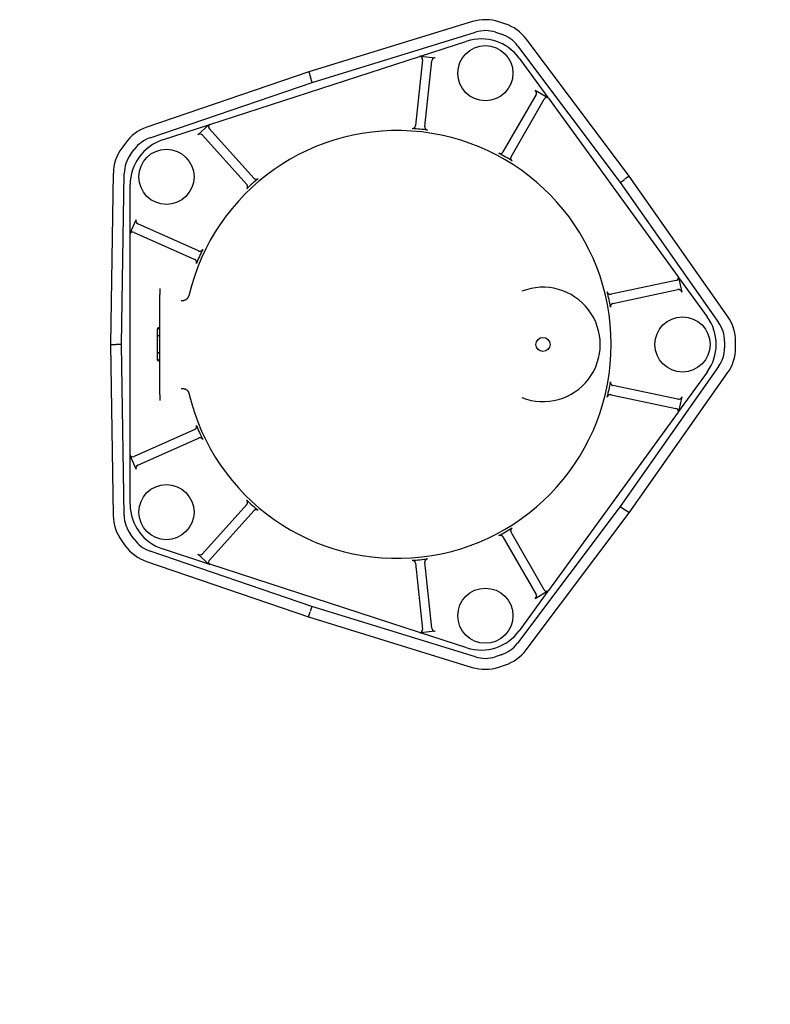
# Model space of a CAD drawing. Header units: millimetres. Extents: x -20 to 4412, y 58 to 1156.
# Tile 7 of 7: x 702 to 1181, y 58 to 687. Entities that reach past the tile are written whole.
import ezdxf

# ---------------------------------------------------------------- set-up
doc = ezdxf.new("R2010")
doc.units = ezdxf.units.MM
doc.layers.add('DETAIL', color=2, linetype='Continuous')
doc.layers.add('TEXT', color=7, linetype='Continuous')
doc.styles.add('fastrack', font='ARIAL.TTF')

msp = doc.modelspace()

# ---------------------------------------------------------------- linework, layer by layer
at = {"layer": 'DETAIL'}
for p, q in [((990.99, 685.58), (886.56, 653.48)), ((1011.68, 684.2), (1007.88, 685.44)), ((888.73, 646.82), (993.05, 678.88)), ((1005.71, 678.78), (1009.52, 677.54)), ((957.82, 663.5), (987.35, 673.1)), ((1090.97, 586.98), (1025.42, 674.38)), ((1019.82, 670.17), (1085.31, 582.87)), ((823.43, 619.84), (957.3, 663.33)), ((959.09, 661.29), (954.67, 619.19)), ((957.72, 663.47), (957.3, 663.33)), ((957.72, 663.47), (957.82, 663.5)), ((957.82, 663.5), (967.26, 662.51)), ((960.63, 618.57), (965.06, 660.66)), ((1020.89, 662.2), (1039.14, 637.08)), ((886.56, 653.48), (783.19, 618.14)), ((886.56, 653.48), (887.61, 650.24)), ((888.73, 646.82), (887.68, 650.05)), ((785.46, 611.51), (888.73, 646.82)), ((1030.92, 641.83), (1039.14, 637.08)), ((1031.62, 639.03), (1010.45, 602.38)), ((1015.65, 599.38), (1036.81, 636.03)), ((1039.2, 636.99), (1039.14, 637.08)), ((1039.47, 636.63), (1039.2, 636.99)), ((1039.47, 636.63), (1122.2, 522.76)), ((793.37, 610.07), (822.9, 619.66)), ((815.85, 613.31), (822.9, 619.66)), ((823, 619.7), (822.9, 619.66)), ((823.43, 619.84), (823, 619.7)), ((851.5, 585.67), (823.18, 617.13)), ((818.72, 613.11), (847.04, 581.66)), ((769.6, 608.11), (767.25, 604.87)), ((772.91, 600.76), (775.26, 603.99)), ((761.9, 588.85), (760.16, 479.62)), ((767.16, 479.62), (768.9, 588.74)), ((1085.31, 582.87), (1088.06, 584.87)), ((1090.97, 586.98), (1088.22, 584.98)), ((1153.77, 497.59), (1090.97, 586.98)), ((772.64, 550.49), (772.64, 581.54)), ((1085.31, 582.87), (1148.04, 493.56)), ((772.64, 550.49), (776.5, 559.16)), ((816.25, 539.28), (777.58, 556.49)), ((772.64, 550.38), (772.64, 550.49)), ((772.64, 550.38), (772.64, 549.93)), ((772.64, 409.18), (772.64, 549.93)), ((775.14, 551.01), (813.81, 533.8)), ((1122.47, 522.4), (1122.2, 522.76)), ((1122.47, 522.4), (1122.53, 522.31)), ((1122.53, 522.31), (1140.78, 497.19)), ((1122.53, 522.31), (1124.5, 513.02)), ((791.51, 515.37), (791.51, 514.04)), ((1120.81, 520.42), (1079.41, 511.62)), ((791.51, 514.04), (791.51, 511.48)), ((791.51, 447.56), (791.51, 511.48)), ((1080.66, 505.75), (1122.06, 514.55)), ((791.01, 490.12), (790.51, 490.12)), ((790.01, 489.12), (790.01, 489.62)), ((790.01, 485.26), (790.01, 489.12)), ((790.01, 473.97), (790.01, 485.26)), ((791.01, 489.62), (790.51, 489.62)), ((791.01, 485.09), (790.51, 485.09)), ((760.16, 479.62), (761.82, 370.39)), ((760.16, 479.62), (763.56, 479.62)), ((767.16, 479.62), (763.76, 479.62)), ((768.82, 370.49), (767.16, 479.62)), ((1151.86, 481.48), (1151.86, 477.48)), ((1158.86, 477.48), (1158.86, 481.48)), ((790.01, 470.12), (790.01, 473.97)), ((791.01, 474.14), (790.51, 474.14)), ((790.01, 469.62), (790.01, 470.12)), ((791.01, 469.62), (790.51, 469.62)), ((791.01, 469.12), (790.51, 469.12)), ((1148.03, 465.41), (1085.24, 376.15)), ((1090.9, 372.03), (1153.76, 461.38)), ((1140.78, 461.92), (1122.53, 436.81)), ((1122.06, 444.56), (1080.66, 453.36)), ((791.51, 447.55), (791.51, 445.07)), ((1079.41, 447.5), (1120.81, 438.7)), ((791.51, 445.07), (791.51, 443.74)), ((1124.5, 446.09), (1122.53, 436.81)), ((1122.2, 436.36), (1039.47, 322.48)), ((1122.2, 436.36), (1122.47, 436.72)), ((1122.47, 436.72), (1122.53, 436.81)), ((813.81, 425.32), (775.14, 408.1)), ((777.58, 402.62), (816.25, 419.84)), ((772.64, 409.18), (772.64, 408.73)), ((772.64, 408.73), (772.64, 408.62)), ((776.5, 399.95), (772.64, 408.62)), ((772.64, 377.58), (772.64, 408.62)), ((847.04, 377.46), (818.72, 346)), ((823.18, 341.99), (851.5, 373.44)), ((1085.24, 376.15), (1019.69, 288.89)), ((1025.28, 284.68), (1090.9, 372.03)), ((1085.24, 376.15), (1087.99, 374.15)), ((1090.9, 372.03), (1088.15, 374.03)), ((775.18, 355.24), (772.83, 358.48)), ((1036.81, 323.08), (1015.65, 359.74)), ((767.16, 354.36), (769.51, 351.13)), ((1010.45, 356.74), (1031.62, 320.08)), ((888.61, 312.33), (785.36, 347.71)), ((822.9, 339.45), (793.37, 349.04)), ((822.9, 339.45), (815.85, 345.8)), ((783.09, 341.09), (886.44, 305.68)), ((823, 339.42), (822.9, 339.45)), ((823, 339.42), (823.43, 339.28)), ((954.67, 339.92), (959.09, 297.83)), ((965.06, 298.45), (960.63, 340.55)), ((957.3, 295.78), (823.43, 339.28)), ((1039.14, 322.03), (1020.89, 296.92)), ((1039.14, 322.03), (1030.92, 317.29)), ((1039.2, 322.12), (1039.14, 322.03)), ((1039.2, 322.12), (1039.47, 322.48)), ((886.44, 305.68), (887.49, 308.91)), ((888.61, 312.33), (887.56, 309.1)), ((992.91, 280.19), (888.61, 312.33)), ((886.44, 305.68), (990.85, 273.5)), ((957.3, 295.78), (957.72, 295.64)), ((957.72, 295.64), (957.82, 295.61)), ((967.26, 296.6), (957.82, 295.61)), ((987.35, 286.02), (957.82, 295.61)), ((1009.38, 281.52), (1005.57, 280.29)), ((1007.73, 273.63), (1011.54, 274.87))]:
    msp.add_line(p, q, dxfattribs=at)
at = {"layer": 'DETAIL', "flags": 128}
for points in [[(952.53, 617.35), (952.69, 617.35), (952.84, 617.36), (952.99, 617.38), (953.14, 617.41), (953.28, 617.45), (953.41, 617.5), (953.54, 617.55), (953.66, 617.62), (953.78, 617.69), (953.88, 617.77), (953.98, 617.85), (954.08, 617.94), (954.16, 618.03), (954.24, 618.13), (954.31, 618.22), (954.38, 618.32), (954.43, 618.43), (954.49, 618.53), (954.53, 618.64), (954.57, 618.75), (954.6, 618.86), (954.63, 618.97), (954.65, 619.08), (954.67, 619.19)], [(960.63, 618.57), (960.63, 618.44), (960.62, 618.31), (960.63, 618.19), (960.64, 618.06), (960.66, 617.93), (960.69, 617.81), (960.73, 617.69), (960.77, 617.57), (960.82, 617.45), (960.88, 617.34), (960.94, 617.23), (961.01, 617.13), (961.09, 617.03), (961.17, 616.93), (961.26, 616.85), (961.35, 616.76), (961.46, 616.68), (961.56, 616.61), (961.68, 616.54), (961.8, 616.48), (961.93, 616.43), (962.06, 616.38), (962.2, 616.35), (962.34, 616.32)], [(1007.76, 601.56), (1007.9, 601.5), (1008.04, 601.44), (1008.19, 601.4), (1008.33, 601.37), (1008.48, 601.35), (1008.62, 601.34), (1008.76, 601.34), (1008.9, 601.35), (1009.03, 601.37), (1009.16, 601.4), (1009.28, 601.43), (1009.4, 601.47), (1009.52, 601.52), (1009.63, 601.58), (1009.73, 601.64), (1009.84, 601.7), (1009.93, 601.77), (1010.02, 601.85), (1010.11, 601.93), (1010.19, 602.01), (1010.26, 602.1), (1010.33, 602.19), (1010.4, 602.28), (1010.45, 602.38)], [(1015.65, 599.38), (1015.59, 599.27), (1015.54, 599.15), (1015.49, 599.03), (1015.45, 598.91), (1015.42, 598.79), (1015.4, 598.67), (1015.38, 598.54), (1015.37, 598.41), (1015.37, 598.29), (1015.38, 598.16), (1015.39, 598.04), (1015.41, 597.91), (1015.44, 597.79), (1015.48, 597.67), (1015.52, 597.55), (1015.57, 597.44), (1015.63, 597.32), (1015.7, 597.21), (1015.78, 597.1), (1015.87, 597), (1015.96, 596.9), (1016.07, 596.8), (1016.18, 596.72), (1016.29, 596.64)], [(851.5, 585.67), (851.59, 585.58), (851.68, 585.49), (851.78, 585.41), (851.88, 585.34), (851.99, 585.27), (852.1, 585.21), (852.21, 585.15), (852.33, 585.11), (852.45, 585.07), (852.57, 585.03), (852.7, 585.01), (852.82, 584.99), (852.95, 584.98), (853.07, 584.98), (853.2, 584.99), (853.32, 585), (853.45, 585.02), (853.58, 585.05), (853.7, 585.09), (853.83, 585.14), (853.95, 585.2), (854.08, 585.27), (854.19, 585.35), (854.31, 585.44)], [(846.98, 578.84), (847.09, 578.95), (847.18, 579.07), (847.27, 579.2), (847.35, 579.33), (847.41, 579.46), (847.46, 579.59), (847.5, 579.72), (847.54, 579.86), (847.56, 579.99), (847.57, 580.12), (847.58, 580.25), (847.57, 580.38), (847.56, 580.5), (847.55, 580.62), (847.52, 580.74), (847.49, 580.86), (847.45, 580.97), (847.41, 581.08), (847.36, 581.19), (847.31, 581.29), (847.25, 581.39), (847.18, 581.48), (847.11, 581.57), (847.04, 581.66)], [(816.25, 539.28), (816.37, 539.23), (816.49, 539.19), (816.61, 539.15), (816.73, 539.13), (816.86, 539.11), (816.98, 539.1), (817.11, 539.1), (817.24, 539.1), (817.36, 539.11), (817.49, 539.13), (817.61, 539.16), (817.73, 539.19), (817.85, 539.24), (817.97, 539.28), (818.08, 539.34), (818.19, 539.4), (818.29, 539.48), (818.4, 539.56), (818.5, 539.64), (818.59, 539.74), (818.68, 539.85), (818.77, 539.96), (818.84, 540.08), (818.91, 540.2)], [(814.9, 531.2), (814.95, 531.34), (814.99, 531.49), (815.02, 531.64), (815.04, 531.79), (815.04, 531.94), (815.04, 532.08), (815.02, 532.22), (814.99, 532.36), (814.96, 532.49), (814.92, 532.61), (814.87, 532.73), (814.82, 532.85), (814.76, 532.96), (814.69, 533.06), (814.62, 533.16), (814.54, 533.25), (814.46, 533.34), (814.38, 533.42), (814.29, 533.5), (814.2, 533.57), (814.11, 533.63), (814.01, 533.69), (813.91, 533.75), (813.81, 533.8)], [(805.21, 507.59), (805.49, 507.58), (805.77, 507.58), (806.05, 507.59), (806.33, 507.62), (806.6, 507.66), (806.87, 507.71), (807.14, 507.78), (807.4, 507.86), (807.65, 507.95), (807.89, 508.06), (808.12, 508.17), (808.35, 508.3), (808.56, 508.44), (808.76, 508.59), (808.95, 508.75), (809.13, 508.92), (809.3, 509.1), (809.45, 509.28), (809.59, 509.48), (809.72, 509.68), (809.83, 509.89), (809.93, 510.1), (810.01, 510.32), (810.07, 510.55)], [(810.07, 510.55), (810.07, 510.55), (810.07, 510.55), (810.07, 510.55), (810.07, 510.56), (810.07, 510.56), (810.08, 510.56), (810.08, 510.57), (810.08, 510.57), (810.08, 510.57), (810.08, 510.58), (810.08, 510.58), (810.08, 510.58), (810.08, 510.58), (810.08, 510.59), (810.08, 510.59), (810.08, 510.59), (810.08, 510.6), (810.08, 510.6), (810.09, 510.6), (810.09, 510.61), (810.09, 510.61), (810.09, 510.61), (810.09, 510.62), (810.09, 510.62)], [(1077, 513.08), (1077.05, 512.93), (1077.1, 512.79), (1077.17, 512.65), (1077.24, 512.52), (1077.32, 512.4), (1077.41, 512.28), (1077.51, 512.18), (1077.61, 512.09), (1077.71, 512), (1077.82, 511.92), (1077.93, 511.85), (1078.04, 511.79), (1078.15, 511.74), (1078.27, 511.7), (1078.38, 511.66), (1078.5, 511.63), (1078.61, 511.6), (1078.73, 511.59), (1078.84, 511.58), (1078.96, 511.57), (1079.07, 511.57), (1079.19, 511.58), (1079.3, 511.6), (1079.41, 511.62)], [(1080.66, 505.75), (1080.54, 505.72), (1080.41, 505.68), (1080.3, 505.64), (1080.18, 505.58), (1080.07, 505.53), (1079.96, 505.46), (1079.86, 505.39), (1079.76, 505.31), (1079.66, 505.23), (1079.57, 505.14), (1079.49, 505.04), (1079.41, 504.94), (1079.34, 504.84), (1079.27, 504.73), (1079.22, 504.62), (1079.17, 504.51), (1079.12, 504.39), (1079.09, 504.26), (1079.06, 504.13), (1079.04, 504), (1079.03, 503.86), (1079.02, 503.72), (1079.03, 503.58), (1079.05, 503.44)], [(790.01, 485.26), (790.01, 485.25), (790.01, 485.24), (790.01, 485.23), (790.02, 485.22), (790.03, 485.21), (790.03, 485.2), (790.04, 485.19), (790.05, 485.18), (790.07, 485.17), (790.08, 485.16), (790.1, 485.15), (790.12, 485.14), (790.14, 485.13), (790.17, 485.13), (790.19, 485.12), (790.22, 485.11), (790.25, 485.11), (790.28, 485.1), (790.31, 485.1), (790.35, 485.09), (790.39, 485.09), (790.43, 485.09), (790.47, 485.09), (790.51, 485.09)], [(791.01, 485.09), (791.04, 485.09), (791.08, 485.09), (791.12, 485.08), (791.15, 485.08), (791.19, 485.08), (791.22, 485.07), (791.25, 485.07), (791.28, 485.07), (791.31, 485.06), (791.33, 485.06), (791.36, 485.05), (791.38, 485.05), (791.4, 485.04), (791.42, 485.03), (791.44, 485.03), (791.45, 485.02), (791.46, 485.02), (791.48, 485.01), (791.49, 485.01), (791.49, 485), (791.5, 484.99), (791.5, 484.99), (791.51, 484.98), (791.51, 484.98)], [(790.01, 473.97), (790.01, 473.98), (790.01, 473.99), (790.01, 474), (790.02, 474.01), (790.03, 474.02), (790.03, 474.03), (790.04, 474.04), (790.05, 474.05), (790.07, 474.06), (790.08, 474.07), (790.1, 474.08), (790.12, 474.09), (790.14, 474.1), (790.17, 474.1), (790.19, 474.11), (790.22, 474.12), (790.25, 474.12), (790.28, 474.13), (790.31, 474.13), (790.35, 474.14), (790.39, 474.14), (790.43, 474.14), (790.47, 474.14), (790.51, 474.14)], [(791.01, 474.14), (791.04, 474.14), (791.08, 474.15), (791.12, 474.15), (791.15, 474.15), (791.19, 474.15), (791.22, 474.16), (791.25, 474.16), (791.28, 474.16), (791.31, 474.17), (791.33, 474.17), (791.36, 474.18), (791.38, 474.19), (791.4, 474.19), (791.42, 474.2), (791.44, 474.2), (791.45, 474.21), (791.46, 474.21), (791.48, 474.22), (791.49, 474.23), (791.49, 474.23), (791.5, 474.24), (791.5, 474.24), (791.51, 474.25), (791.51, 474.25)], [(1079.05, 455.68), (1079.03, 455.52), (1079.02, 455.37), (1079.03, 455.22), (1079.04, 455.07), (1079.07, 454.93), (1079.1, 454.79), (1079.15, 454.65), (1079.2, 454.53), (1079.26, 454.41), (1079.33, 454.29), (1079.4, 454.19), (1079.48, 454.08), (1079.56, 453.99), (1079.64, 453.9), (1079.73, 453.82), (1079.83, 453.75), (1079.92, 453.68), (1080.02, 453.61), (1080.12, 453.56), (1080.23, 453.51), (1080.33, 453.46), (1080.44, 453.42), (1080.55, 453.39), (1080.66, 453.36)], [(805.21, 451.53), (805.49, 451.54), (805.77, 451.54), (806.05, 451.52), (806.33, 451.5), (806.6, 451.45), (806.87, 451.4), (807.14, 451.33), (807.4, 451.25), (807.65, 451.16), (807.89, 451.06), (808.12, 450.94), (808.35, 450.81), (808.56, 450.67), (808.76, 450.52), (808.95, 450.36), (809.13, 450.2), (809.3, 450.02), (809.45, 449.83), (809.59, 449.64), (809.72, 449.43), (809.83, 449.23), (809.93, 449.01), (810.01, 448.79), (810.07, 448.57)], [(810.09, 448.49), (810.09, 448.5), (810.09, 448.5), (810.09, 448.5), (810.09, 448.51), (810.09, 448.51), (810.08, 448.51), (810.08, 448.52), (810.08, 448.52), (810.08, 448.52), (810.08, 448.53), (810.08, 448.53), (810.08, 448.53), (810.08, 448.54), (810.08, 448.54), (810.08, 448.54), (810.08, 448.55), (810.08, 448.55), (810.08, 448.55), (810.07, 448.55), (810.07, 448.56), (810.07, 448.56), (810.07, 448.56), (810.07, 448.57), (810.07, 448.57)], [(1079.41, 447.5), (1079.29, 447.52), (1079.16, 447.53), (1079.03, 447.54), (1078.91, 447.54), (1078.78, 447.53), (1078.66, 447.52), (1078.53, 447.49), (1078.41, 447.46), (1078.29, 447.43), (1078.17, 447.38), (1078.05, 447.33), (1077.94, 447.27), (1077.84, 447.2), (1077.73, 447.13), (1077.64, 447.05), (1077.54, 446.97), (1077.45, 446.88), (1077.37, 446.78), (1077.29, 446.67), (1077.22, 446.55), (1077.15, 446.43), (1077.09, 446.31), (1077.04, 446.17), (1077, 446.04)], [(813.81, 425.32), (813.92, 425.37), (814.03, 425.44), (814.14, 425.5), (814.24, 425.58), (814.34, 425.66), (814.43, 425.74), (814.52, 425.84), (814.6, 425.93), (814.68, 426.04), (814.75, 426.14), (814.81, 426.25), (814.86, 426.36), (814.91, 426.48), (814.95, 426.6), (814.99, 426.72), (815.01, 426.84), (815.03, 426.97), (815.04, 427.1), (815.04, 427.23), (815.03, 427.37), (815.01, 427.51), (814.99, 427.64), (814.95, 427.78), (814.9, 427.92)], [(818.91, 418.91), (818.84, 419.05), (818.75, 419.17), (818.66, 419.3), (818.56, 419.41), (818.46, 419.51), (818.34, 419.6), (818.23, 419.68), (818.11, 419.75), (817.99, 419.82), (817.87, 419.87), (817.75, 419.91), (817.63, 419.95), (817.51, 419.98), (817.39, 420), (817.27, 420.01), (817.15, 420.02), (817.03, 420.02), (816.91, 420.01), (816.8, 420), (816.68, 419.98), (816.57, 419.95), (816.46, 419.92), (816.35, 419.88), (816.25, 419.84)], [(847.04, 377.46), (847.12, 377.55), (847.2, 377.66), (847.27, 377.76), (847.33, 377.87), (847.39, 377.99), (847.44, 378.1), (847.48, 378.22), (847.51, 378.34), (847.54, 378.47), (847.56, 378.59), (847.57, 378.72), (847.58, 378.84), (847.57, 378.97), (847.56, 379.09), (847.54, 379.22), (847.52, 379.34), (847.48, 379.46), (847.44, 379.59), (847.39, 379.71), (847.32, 379.83), (847.25, 379.95), (847.17, 380.06), (847.08, 380.17), (846.98, 380.27)], [(854.31, 373.68), (854.18, 373.77), (854.05, 373.86), (853.92, 373.93), (853.79, 373.99), (853.65, 374.04), (853.51, 374.08), (853.37, 374.11), (853.24, 374.12), (853.1, 374.13), (852.97, 374.13), (852.84, 374.12), (852.71, 374.11), (852.59, 374.08), (852.47, 374.05), (852.36, 374.02), (852.24, 373.97), (852.14, 373.92), (852.03, 373.87), (851.93, 373.81), (851.84, 373.75), (851.75, 373.68), (851.66, 373.6), (851.58, 373.52), (851.5, 373.44)], [(1016.29, 362.48), (1016.17, 362.39), (1016.05, 362.29), (1015.94, 362.19), (1015.84, 362.08), (1015.75, 361.96), (1015.67, 361.84), (1015.6, 361.72), (1015.54, 361.6), (1015.49, 361.47), (1015.45, 361.35), (1015.42, 361.22), (1015.39, 361.1), (1015.38, 360.97), (1015.37, 360.85), (1015.37, 360.73), (1015.38, 360.61), (1015.39, 360.49), (1015.41, 360.38), (1015.44, 360.26), (1015.47, 360.15), (1015.5, 360.04), (1015.55, 359.94), (1015.6, 359.83), (1015.65, 359.74)], [(1010.45, 356.74), (1010.39, 356.84), (1010.31, 356.95), (1010.24, 357.05), (1010.15, 357.14), (1010.06, 357.23), (1009.96, 357.31), (1009.86, 357.39), (1009.76, 357.46), (1009.65, 357.52), (1009.54, 357.58), (1009.42, 357.63), (1009.3, 357.68), (1009.18, 357.71), (1009.06, 357.74), (1008.94, 357.76), (1008.81, 357.77), (1008.68, 357.78), (1008.55, 357.77), (1008.42, 357.76), (1008.28, 357.74), (1008.15, 357.71), (1008.02, 357.66), (1007.89, 357.61), (1007.76, 357.55)], [(954.67, 339.92), (954.65, 340.05), (954.63, 340.17), (954.59, 340.29), (954.55, 340.41), (954.51, 340.53), (954.45, 340.65), (954.39, 340.76), (954.33, 340.87), (954.25, 340.97), (954.17, 341.07), (954.09, 341.16), (954, 341.25), (953.9, 341.33), (953.8, 341.4), (953.7, 341.47), (953.59, 341.54), (953.47, 341.59), (953.35, 341.64), (953.22, 341.68), (953.09, 341.72), (952.96, 341.74), (952.82, 341.76), (952.68, 341.77), (952.53, 341.76)], [(962.34, 342.79), (962.19, 342.76), (962.04, 342.72), (961.89, 342.67), (961.76, 342.61), (961.63, 342.54), (961.51, 342.47), (961.39, 342.38), (961.29, 342.3), (961.19, 342.2), (961.1, 342.1), (961.02, 342), (960.95, 341.9), (960.89, 341.79), (960.83, 341.68), (960.78, 341.57), (960.74, 341.46), (960.7, 341.34), (960.67, 341.23), (960.65, 341.12), (960.64, 341), (960.63, 340.89), (960.62, 340.77), (960.63, 340.66), (960.63, 340.55)]]:
    msp.add_lwpolyline(points, dxfattribs=at)
at = {"layer": 'DETAIL'}
for centre, radius in [((999.25, 652.65), 17.6), ((795.77, 586.53), 17.6), ((1125.01, 479.56), 17.6), ((1036.01, 479.56), 4.5), ((795.77, 372.58), 17.6), ((999.25, 306.46), 17.6)]:
    msp.add_circle(centre, radius, dxfattribs=at)
for centre, radius, start, end in [((999.22, 658.81), 28, 71.97993, 107.08622), ((999.22, 658.81), 21, 71.97993, 107.08622), ((1003.02, 657.57), 28, 36.87364, 71.97993), ((996.62, 644.57), 30, 36, 108), ((1003.02, 657.57), 21, 36.87364, 71.97993), ((792.25, 591.64), 28, 108.87364, 143.97993), ((943.01, 479.56), 136.5, 193.1546, 166.8454), ((802.64, 581.54), 30, 108, 180), ((792.25, 591.64), 21, 108.87364, 143.97993), ((789.9, 588.41), 28, 143.97993, 179.08622), ((789.9, 588.41), 21, 143.97993, 179.08622), ((1036.01, 479.56), 36.5, 248.43584, 111.56416), ((1116.51, 479.56), 30, 324, 36), ((1130.86, 481.49), 28, 359.97993, 35.08622), ((790.51, 489.62), 0.5, 90, 180), ((791.01, 490.62), 0.5, 270, 0), ((791.01, 490.12), 0.5, 270, 0), ((1130.86, 481.49), 21, 359.97993, 35.08622), ((790.51, 489.12), 0.5, 90, 180), ((1130.86, 477.49), 21, 324.87364, 359.97993), ((1130.86, 477.49), 28, 324.87364, 359.97993), ((790.51, 470.12), 0.5, 180, 270), ((790.51, 469.62), 0.5, 180, 270), ((791.01, 469.12), 0.5, 0, 90), ((791.01, 468.62), 0.5, 0, 90), ((802.64, 377.58), 30, 180, 252), ((789.82, 370.81), 28, 180.87364, 215.97993), ((789.82, 370.81), 21, 180.87364, 215.97993), ((792.17, 367.58), 21, 215.97993, 251.08622), ((792.17, 367.58), 28, 215.97993, 251.08622), ((996.62, 314.55), 30, 252, 324), ((1002.9, 301.5), 21, 287.97993, 323.08622), ((1002.9, 301.5), 28, 287.97993, 323.08622), ((999.09, 300.26), 21, 252.87364, 287.97993), ((999.09, 300.26), 28, 252.87364, 287.97993)]:
    msp.add_arc(centre, radius, start, end, dxfattribs=at)
for centre, major_axis, ratio, start_param, end_param in [((957.1, 661.5), (0.22, 2.06), 0.965689, 4.712389, 6.077019), ((967.05, 660.45), (0.22, 2.06), 0.965689, 0, 1.570796), ((1029.89, 640.03), (1.04, 1.79), 0.965689, 4.712389, 6.283185), ((1038.55, 635.03), (1.04, 1.79), 0.965689, 0.206166, 1.570796), ((824.66, 618.46), (-1.39, 1.54), 0.965689, 0.206166, 1.570796), ((943.38, 483.11), (14.07, 133.82), 0.999648, 6.246536, 6.319835), ((817.23, 611.77), (-1.39, 1.54), 0.965689, 4.712389, 6.283185), ((944.79, 482.65), (67.28, 116.53), 0.999648, 6.246536, 6.319835), ((940.62, 482.21), (-90.04, 100), 0.999648, 6.246536, 6.319835), ((778.4, 558.32), (-1.89, 0.84), 0.965689, 0, 1.570796), ((774.33, 549.18), (-1.89, 0.84), 0.965689, 4.712389, 6.077019), ((939.75, 481.01), (-122.92, 54.73), 0.999648, 6.246536, 6.319835), ((1120.4, 522.37), (2.03, 0.43), 0.965689, 4.712389, 6.077019), ((946.5, 480.3), (-131.62, -27.98), 0.999648, 3.104943, 3.178242), ((1122.48, 512.59), (2.03, 0.43), 0.965689, 0, 1.570796), ((946.5, 478.81), (-131.62, 27.98), 0.999648, 3.104943, 3.178242), ((1122.48, 446.52), (2.03, -0.43), 0.965689, 4.712389, 6.283185), ((1120.4, 436.74), (2.03, -0.43), 0.965689, 0.206166, 1.570796), ((939.75, 478.11), (-122.92, -54.73), 0.999648, 6.246536, 6.319835), ((774.33, 409.93), (-1.89, -0.84), 0.965689, 0.206166, 1.570796), ((778.4, 400.79), (-1.89, -0.84), 0.965689, 4.712389, 6.283185), ((940.62, 476.9), (90.04, 100), 0.999648, 3.104943, 3.178242), ((944.79, 476.47), (-67.28, 116.53), 0.999648, 3.104943, 3.178242), ((817.23, 347.34), (-1.39, -1.54), 0.965689, 0, 1.570796), ((824.66, 340.65), (-1.39, -1.54), 0.965689, 4.712389, 6.077019), ((943.38, 476.01), (-14.07, 133.82), 0.999648, 3.104943, 3.178242), ((1038.55, 324.08), (1.04, -1.79), 0.965689, 4.712389, 6.077019), ((1029.89, 319.08), (1.04, -1.79), 0.965689, 0, 1.570796), ((957.1, 297.62), (0.22, -2.06), 0.965689, 0.206166, 1.570796), ((967.05, 298.66), (0.22, -2.06), 0.965689, 4.712389, 6.283185)]:
    msp.add_ellipse(centre, major_axis=major_axis, ratio=ratio, start_param=start_param, end_param=end_param, dxfattribs=at)

# ---------------------------------------------------------------- texts
at = {"layer": 'TEXT', "insert": (274.52, 198.77), "char_height": 15, "width": 610.7018, "attachment_point": 1, "style": 'fastrack'}
msp.add_mtext('\\pi216.6;VIKING JOHNSON\\P\\pi246.67;ULTRAGRIP\\P\\pi260.06;END CAP \\P\\pi271.51;200MM', dxfattribs=at)

doc.saveas('drawing.dxf')
